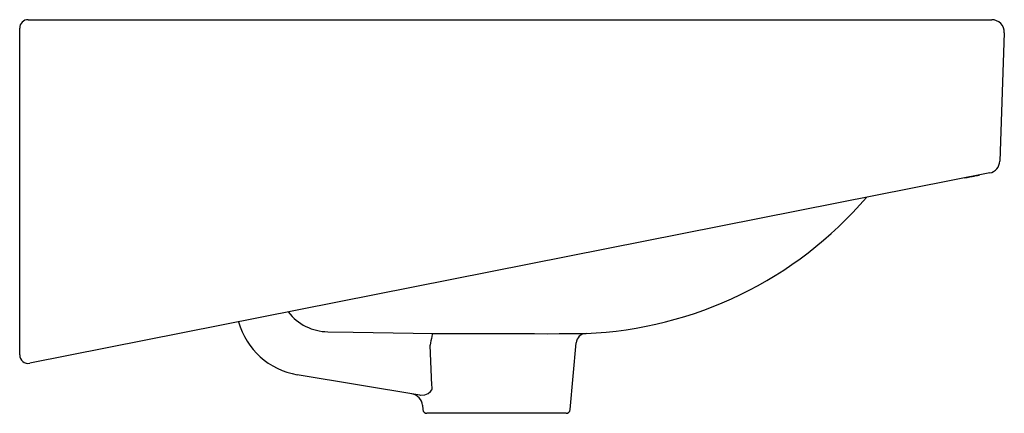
# Model space of a CAD drawing. Header units: millimetres. Extents: x 4330.699 to 4331.168, y 2527.237 to 2527.425.
import ezdxf

# ---------------------------------------------------------------- set-up
doc = ezdxf.new("R2010")
doc.units = ezdxf.units.MM
doc.layers.add('SANINDUSA', color=3, linetype='Continuous')

msp = doc.modelspace()

# ---------------------------------------------------------------- linework, layer by layer
at = {"layer": 'SANINDUSA'}
for p, q in [((4330.702538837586, 2527.424905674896), (4331.162325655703, 2527.424905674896)), ((4330.698538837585, 2527.264777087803), (4330.698538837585, 2527.420905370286)), ((4331.168322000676, 2527.418696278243), (4331.166181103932, 2527.35738901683)), ((4331.161352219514, 2527.35171309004), (4330.703311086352, 2527.260852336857)), ((4330.961198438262, 2527.238731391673), (4330.963978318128, 2527.270505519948)), ((4330.895251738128, 2527.250187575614), (4330.894389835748, 2527.269467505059)), ((4330.889424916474, 2527.24554813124), (4330.830971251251, 2527.255350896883)), ((4330.890700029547, 2527.240776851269), (4330.890878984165, 2527.238731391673)), ((4330.959206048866, 2527.236905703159), (4330.892871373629, 2527.236905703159))]:
    msp.add_line(p, q, dxfattribs=at)
for points in [[(4331.149436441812, 2527.349349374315), (4331.150646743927, 2527.349589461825), (4331.151822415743, 2527.349822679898), (4331.152927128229, 2527.350041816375), (4331.153926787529, 2527.350240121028), (4331.154790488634, 2527.350411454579), (4331.15549161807, 2527.350550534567), (4331.156008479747, 2527.350653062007), (4331.156325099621, 2527.350715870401), (4331.156431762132, 2527.3507370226)], [(4330.845595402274, 2527.27588524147), (4330.85759269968, 2527.275643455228), (4330.895757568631, 2527.274975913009)], [(4330.895757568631, 2527.274975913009), (4330.89539003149, 2527.274538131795), (4330.895144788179, 2527.273644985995)], [(4330.895757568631, 2527.274975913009), (4330.897080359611, 2527.27497938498), (4330.902705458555, 2527.274993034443), (4330.909159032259, 2527.275004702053), (4330.915903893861, 2527.275011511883), (4330.923130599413, 2527.275010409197), (4330.93024690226, 2527.274995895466), (4330.937447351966, 2527.274972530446), (4330.944119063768, 2527.274954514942), (4330.950462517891, 2527.274947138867), (4330.955953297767, 2527.274953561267), (4330.960730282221, 2527.274973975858), (4330.964369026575, 2527.275002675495), (4330.967009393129, 2527.275034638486), (4330.968305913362, 2527.275056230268), (4330.968752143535, 2527.275065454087)], [(4330.88942491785, 2527.245548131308), (4330.889800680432, 2527.245499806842), (4330.891802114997, 2527.24567583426), (4330.893477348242, 2527.246377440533), (4330.894625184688, 2527.247354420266), (4330.895134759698, 2527.248197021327), (4330.895278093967, 2527.248642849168), (4330.895345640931, 2527.249626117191), (4330.895251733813, 2527.250187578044)]]:
    msp.add_lwpolyline(points, dxfattribs=at)
for centre, radius, start, end in [((4330.702538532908, 2527.420905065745), 0.003999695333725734, 89.99563274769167, 179.9956391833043), ((4331.162325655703, 2527.418905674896), 0.005999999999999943, 357.9999999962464, 90), ((4331.16018475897, 2527.35759841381), 0.006000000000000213, 281.2199999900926, 357.9999999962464), ((4330.961117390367, 2527.460954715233), 0.1860459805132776, 272.3519025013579, 319.4651685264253), ((4330.845706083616, 2527.299729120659), 0.02384413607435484, 217.1515843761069, 269.7340395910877), ((4330.836759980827, 2527.289868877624), 0.03500001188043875, 195.3093070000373, 260.4799840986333), ((4330.968959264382, 2527.270069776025), 0.004999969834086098, 92.37412373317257, 175.000369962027), ((4331.090365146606, 2527.236207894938), 0.1987775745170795, 169.144274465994, 170.3679226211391), ((4330.702538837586, 2527.264777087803), 0.004000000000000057, 180, 281.2199999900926), ((4330.702539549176, 2527.264777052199), 0.003999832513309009, 180.0158033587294, 281.2143669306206), ((4330.884722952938, 2527.240252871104), 0.006000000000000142, 5.010024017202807, 80.4800000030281), ((4330.892871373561, 2527.238905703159), 0.001999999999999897, 184.9999999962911, 270), ((4330.959206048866, 2527.238905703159), 0.001999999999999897, 270, 355.0000000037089)]:
    msp.add_arc(centre, radius, start, end, dxfattribs=at)

doc.saveas('drawing.dxf')
